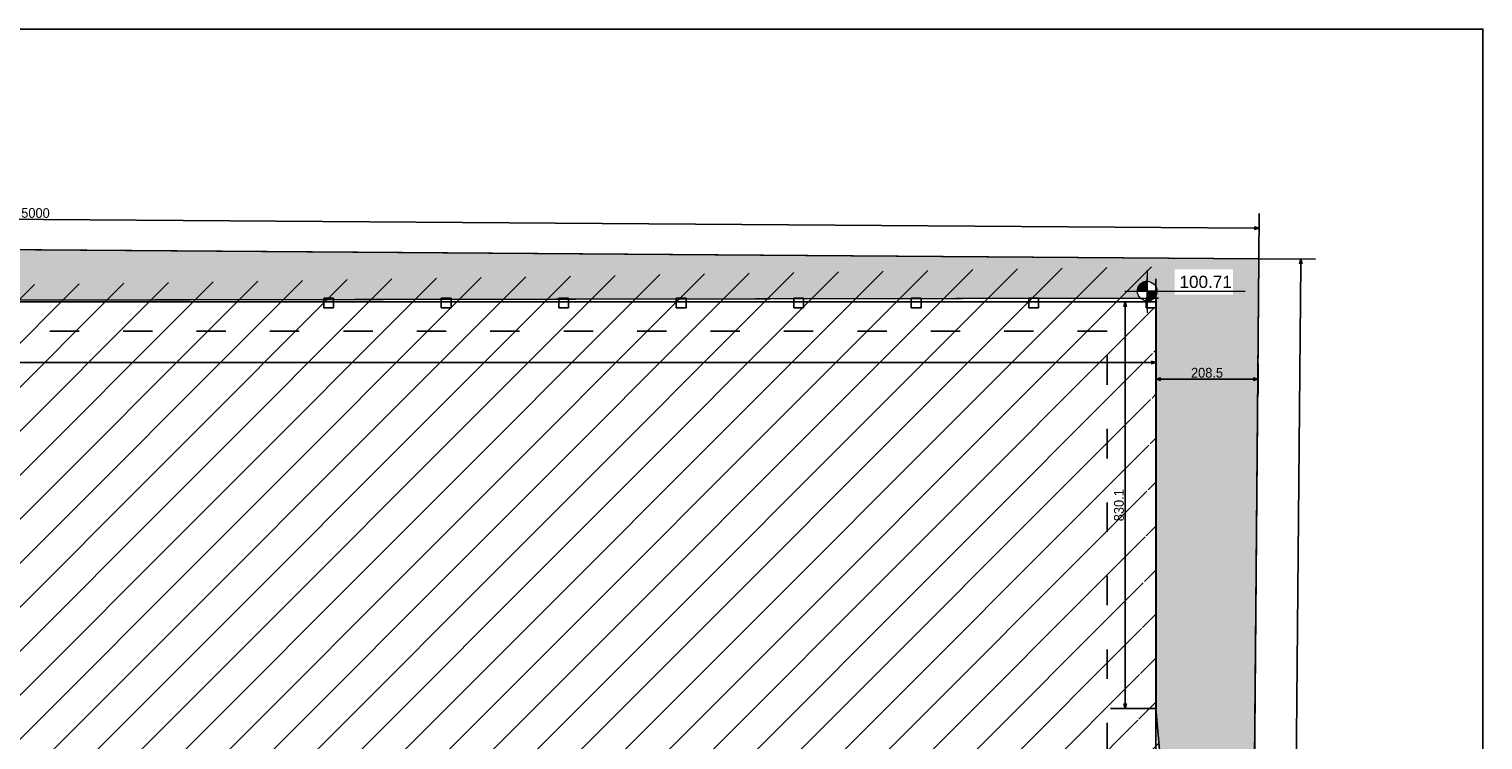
# Model space of a CAD drawing. Header units: millimetres. Extents: x -24 to 384, y -54 to 92.
# Tile 35 of 75: x 160 to 189, y 27 to 42. Entities that reach past the tile are written whole.
import ezdxf

# ---------------------------------------------------------------- set-up
doc = ezdxf.new("R2010")
doc.units = ezdxf.units.MM
doc.linetypes.add('ACAD_ISO03W100', pattern=[30, 12, -18])
doc.layers.add('A-PISOS-NIVEL', color=1, linetype='Continuous')
doc.layers.add('ARQ - COTA_NÍVEL', color=2, linetype='Continuous', lineweight=5)
doc.styles.add('Arial_2', font='arial.ttf', dxfattribs={"height": 0.1499999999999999})
doc.styles.add('GULIM', font='Gulim.ttf')
doc.dimstyles.new('GULIM-100', dxfattribs={"dimtxt": 0.2, "dimasz": 0.1, "dimexe": 0.3, "dimexo": 0, "dimgap": 0.025, "dimtad": 1, "dimdec": 1, "dimlfac": 100, "dimzin": 12, "dimdsep": 46, "dimtxsty": 'GULIM', "dimblk": 'OPEN30', "dimcen": 0, "dimclrd": 152, "dimclre": 152, "dimclrt": 152, "dimaunit": 1, "dimadec": 0, "dimazin": 0, "dimtfac": 1.875, "dimtdec": 1, "dimtmove": 2, "dimatfit": 3, "dimldrblk": 'OPEN30', "dimfxl": 0, "dimtolj": 1, "dimtzin": 12, "dimlwd": -1, "dimarcsym": 0})

# ---------------------------------------------------------------- blocks, each defined once
blk = doc.blocks.new('Elevações de ponto - Cota de Nível 1-825078-NÍVEL 1')
at = {"layer": 'ARQ - COTA_NÍVEL'}
h = blk.add_hatch(color=256, dxfattribs=at)
edge = h.paths.add_edge_path(flags=0)
edge.add_line((4.700362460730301e-18, 0.002277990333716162), (2.112909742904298e-18, 0.0006779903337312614))
edge.add_line((2.114974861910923e-18, 0.0006779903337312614), (-0.001599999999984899, 0.0006779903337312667))
edge.add_arc((2.80795675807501e-18, 0.0006779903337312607), 0.001599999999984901, 90.00000000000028, 180.0000000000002, ccw=False)
h = blk.add_hatch(color=256, dxfattribs=at)
edge = h.paths.add_edge_path(flags=0)
edge.add_arc((7.931155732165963e-19, 0.0006779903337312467), 0.0015999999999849, 270.00000000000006, 359.9999999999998, ccw=False)
edge.add_line((4.494321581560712e-18, -0.0009220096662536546), (1.586231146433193e-18, 0.0006779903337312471))
edge.add_line((1.586231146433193e-18, 0.0006779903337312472), (0.001599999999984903, 0.0006779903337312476))
for p, q in [((1.586231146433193e-18, 0.004105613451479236), (1.586231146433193e-18, -0.002842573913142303)), ((1.586231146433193e-18, -0.002180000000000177), (1.586231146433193e-18, 0.003077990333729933)), ((-0.003664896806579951, 0.0006779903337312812), (0.01600396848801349, 0.0006779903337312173)), ((-0.001599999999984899, 0.0006779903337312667), (2.114974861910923e-18, 0.0006779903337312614)), ((2.112909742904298e-18, 0.0006779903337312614), (4.700362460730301e-18, 0.002277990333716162)), ((0.001599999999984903, 0.0006779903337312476), (1.586231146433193e-18, 0.0006779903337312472)), ((1.586231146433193e-18, 0.0006779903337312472), (4.494321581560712e-18, -0.0009220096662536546))]:
    blk.add_line(p, q, dxfattribs=at)
blk.add_circle((1.586231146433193e-18, 0.0006779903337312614), 0.0015999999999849, dxfattribs=at)
for centre, radius, start, end in [((2.80795675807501e-18, 0.0006779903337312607), 0.001599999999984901, 89.9999999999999, 179.9999999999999), ((7.931155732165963e-19, 0.0006779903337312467), 0.0015999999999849, 269.9999999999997, 359.9999999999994)]:
    blk.add_arc(centre, radius, start, end, dxfattribs=at)
blk = doc.blocks.new('_Open30')
at = {"color": 0, "linetype": 'ByBlock', "lineweight": -2}
for p, q in [((-1, 0.26794919), (0, 0)), ((0, 0), (-1, -0.26794919)), ((0, 0), (-1, 0))]:
    blk.add_line(p, q, dxfattribs=at)
blk = doc.blocks.new('*D21')
at = {"color": 152, "lineweight": -2, "transparency": 16777216}
for p, q in [((134.8263663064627, 37.67677225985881), (134.8331054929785, 38.59909651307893)), ((184.8250867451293, 37.31144444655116), (184.8318259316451, 38.23376869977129))]:
    blk.add_line(p, q, dxfattribs=at)
at = {"color": 152, "transparency": 16777216}
blk.add_line((184.7296366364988, 37.93450736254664), (134.9309108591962, 38.29837386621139), dxfattribs=at)
at = {"layer": 'Defpoints', "color": 0, "transparency": 16777216}
for p in [(134.8309135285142, 38.29910452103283), (134.8263663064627, 37.67677225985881), (184.8250867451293, 37.31144444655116)]:
    blk.add_point(p, dxfattribs=at)
at = {"color": 152, "transparency": 16777216, "xscale": 0.1, "yscale": 0.1, "zscale": 0.1}
for p, rotation in [((134.8309135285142, 38.29910452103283), 179.5813618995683), ((184.8296339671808, 37.93377670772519), 359.5813618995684)]:
    blk.add_blockref('_Open30', p, dxfattribs=dict(at, rotation=rotation))
at = {"color": 152, "transparency": 16777216, "insert": (159.8312055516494, 38.24396717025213), "char_height": 0.2, "attachment_point": 5, "rotation": 359.5813618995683, "style": 'GULIM'}
blk.add_mtext('\\A1;5000', dxfattribs=at)
blk = doc.blocks.new('*D22')
at = {"color": 152, "lineweight": -2, "transparency": 16777216}
for p, q in [((184.8250867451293, 37.31144444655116), (185.9786680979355, 37.30136428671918)), ((184.5629524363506, 7.31258970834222), (185.7165337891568, 7.302509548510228))]:
    blk.add_line(p, q, dxfattribs=at)
at = {"color": 152, "transparency": 16777216}
blk.add_line((185.6778057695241, 37.20398944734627), (185.417419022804, 7.40512707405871), dxfattribs=at)
at = {"layer": 'Defpoints', "color": 0, "transparency": 16777216}
for p in [(184.8250867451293, 37.31144444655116), (184.5629524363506, 7.31258970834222), (185.4165452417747, 7.305130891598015)]:
    blk.add_point(p, dxfattribs=at)
at = {"color": 152, "transparency": 16777216, "xscale": 0.1, "yscale": 0.1, "zscale": 0.1}
for p, rotation in [((185.6786795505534, 37.30398562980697), 89.4993539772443), ((185.4165452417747, 7.305130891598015), 269.4993539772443)]:
    blk.add_blockref('_Open30', p, dxfattribs=dict(at, rotation=rotation))
at = {"color": 152, "transparency": 16777216, "insert": (185.4200873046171, 22.30567259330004), "char_height": 0.2, "attachment_point": 5, "rotation": 89.4993539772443, "style": 'GULIM'}
blk.add_mtext('\\A1;3000', dxfattribs=at)
blk = doc.blocks.new('*D517')
at = {"color": 152, "lineweight": -2, "transparency": 16777216}
for p, q in [((182.7209114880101, 36.90005393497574), (182.7209114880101, 34.89064966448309)), ((134.8156868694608, 36.45460961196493), (134.8156868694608, 34.89064966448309))]:
    blk.add_line(p, q, dxfattribs=at)
at = {"color": 152, "transparency": 16777216}
blk.add_line((182.6209114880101, 35.19064966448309), (134.9156868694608, 35.19064966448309), dxfattribs=at)
at = {"layer": 'Defpoints', "color": 0, "transparency": 16777216}
for p in [(182.7209114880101, 36.90005393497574), (134.8156868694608, 36.45460961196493), (134.8156868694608, 35.19064966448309)]:
    blk.add_point(p, dxfattribs=at)
at = {"color": 152, "transparency": 16777216, "xscale": 0.1, "yscale": 0.1, "zscale": 0.1, "rotation": 180}
blk.add_blockref('_Open30', (134.8156868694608, 35.19064966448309), dxfattribs=at)
at = {"color": 152, "transparency": 16777216, "xscale": 0.1, "yscale": 0.1, "zscale": 0.1}
blk.add_blockref('_Open30', (182.7209114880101, 35.19064966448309), dxfattribs=at)
at = {"color": 152, "transparency": 16777216, "insert": (158.7682991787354, 35.31844593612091), "char_height": 0.2, "attachment_point": 5, "style": 'GULIM'}
blk.add_mtext('\\A1;4790.5', dxfattribs=at)
blk = doc.blocks.new('*D518')
at = {"color": 152, "lineweight": -2, "transparency": 16777216}
for p, q in [((182.7209114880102, 36.4291237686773), (181.7927177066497, 36.4291237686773)), ((182.7209114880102, 28.12813698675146), (181.7927177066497, 28.12813698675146))]:
    blk.add_line(p, q, dxfattribs=at)
at = {"color": 152, "transparency": 16777216}
blk.add_line((182.0927177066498, 36.3291237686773), (182.0927177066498, 28.22813698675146), dxfattribs=at)
at = {"layer": 'Defpoints', "color": 0, "transparency": 16777216}
for p in [(182.7209114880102, 36.4291237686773), (182.0927177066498, 28.12813698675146), (182.7209114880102, 28.12813698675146)]:
    blk.add_point(p, dxfattribs=at)
at = {"color": 152, "transparency": 16777216, "xscale": 0.1, "yscale": 0.1, "zscale": 0.1}
for p, rotation in [((182.0927177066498, 36.4291237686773), 90), ((182.0927177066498, 28.12813698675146), 270)]:
    blk.add_blockref('_Open30', p, dxfattribs=dict(at, rotation=rotation))
at = {"color": 152, "transparency": 16777216, "insert": (181.9649214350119, 32.27863037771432), "char_height": 0.2, "attachment_point": 5, "rotation": 90, "style": 'GULIM'}
blk.add_mtext('\\A1;830.1', dxfattribs=at)
blk = doc.blocks.new('*D521')
at = {"color": 152, "lineweight": -2, "transparency": 16777216}
for p, q in [((182.7209114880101, 35.19064966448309), (182.7209114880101, 34.55427745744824)), ((184.8063956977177, 35.17242640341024), (184.8063956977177, 34.55427745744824))]:
    blk.add_line(p, q, dxfattribs=at)
at = {"color": 152, "transparency": 16777216}
blk.add_line((182.8209114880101, 34.85427745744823), (184.7063956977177, 34.85427745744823), dxfattribs=at)
at = {"layer": 'Defpoints', "color": 0, "transparency": 16777216}
for p in [(182.7209114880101, 35.19064966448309), (184.8063956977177, 35.17242640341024), (184.8063956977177, 34.85427745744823)]:
    blk.add_point(p, dxfattribs=at)
at = {"color": 152, "transparency": 16777216, "xscale": 0.1, "yscale": 0.1, "zscale": 0.1, "rotation": 180}
blk.add_blockref('_Open30', (182.7209114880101, 34.85427745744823), dxfattribs=at)
at = {"color": 152, "transparency": 16777216, "xscale": 0.1, "yscale": 0.1, "zscale": 0.1}
blk.add_blockref('_Open30', (184.8063956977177, 34.85427745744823), dxfattribs=at)
at = {"color": 152, "transparency": 16777216, "insert": (183.7636535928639, 34.98180741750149), "char_height": 0.2, "attachment_point": 5, "style": 'GULIM'}
blk.add_mtext('\\A1;208.5', dxfattribs=at)
blk = doc.blocks.new('A')
for p, q in [((182.7209114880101, 36.50836361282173), (182.5209114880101, 36.50836361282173)), ((182.5209114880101, 36.50836361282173), (182.5209114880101, 36.30836361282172)), ((182.5209114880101, 36.30836361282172), (182.7209114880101, 36.30836361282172)), ((182.7209114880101, 36.30836361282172), (182.7209114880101, 36.50836361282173))]:
    blk.add_line(p, q)

msp = doc.modelspace()

# ---------------------------------------------------------------- hatches: boundary and pattern name
h = msp.add_hatch(color=11)
h.dxf.hatch_style = 1
edge = h.paths.add_edge_path()
edge.add_arc((182.5408737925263, 36.64978496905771), 0.19999999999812, 180.0000000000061, 225.2020068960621, ccw=False)
edge.add_arc((182.5408737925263, 36.64978496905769), 0.1999999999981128, 0, 180, ccw=False)
edge.add_arc((182.5408737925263, 36.64978496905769), 0.1999999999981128, -44.99999999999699, 0, ccw=False)
edge.add_line((182.6822951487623, 36.50836361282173), (182.7209114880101, 36.50836361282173))
edge.add_line((182.7209114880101, 36.50836361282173), (182.7209114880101, 36.42912376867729))
edge.add_line((182.7209114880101, 36.42912376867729), (182.7209114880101, 28.12813698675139))
edge.add_line((182.7209114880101, 28.12813698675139), (184.5629524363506, 7.312589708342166))
edge.add_line((184.5629524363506, 7.312589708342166), (184.8250867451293, 37.31144444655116))
edge.add_line((184.8250867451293, 37.31144444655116), (134.8263663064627, 37.67677225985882))
edge.add_line((134.8263663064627, 37.67677225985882), (134.8031236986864, 35.01687108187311))
edge.add_line((134.8031236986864, 35.01687108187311), (137.7323055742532, 34.99546830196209))
edge.add_line((137.7323055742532, 34.99546830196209), (137.7323055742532, 36.42912376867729))
edge.add_line((137.7323055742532, 36.42912376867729), (182.3999519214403, 36.50786588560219))
edge = h.paths.add_edge_path(flags=0)
edge.add_arc((135.4812147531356, 37.18156186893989), 0.1999999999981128, 0, 360)
edge = h.paths.add_edge_path(flags=16)
edge.add_arc((135.4812147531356, 37.18156186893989), 0.1999999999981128, -90, 0, ccw=False)
edge.add_line((135.4812147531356, 36.98156186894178), (135.4812147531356, 37.18156186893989))
edge.add_line((135.4812147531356, 37.18156186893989), (135.2812147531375, 37.18156186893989))
edge.add_arc((135.4812147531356, 37.18156186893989), 0.1999999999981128, 90, 180, ccw=False)
edge.add_line((135.4812147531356, 37.38156186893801), (135.4812147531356, 37.18156186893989))
edge.add_line((135.4812147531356, 37.18156186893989), (135.6812147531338, 37.18156186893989))
h.paths.add_polyline_path([(136.0414639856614, 37.10913180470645), (137.2346768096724, 37.10913180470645), (137.2346768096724, 37.62430915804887), (136.0414639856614, 37.62430915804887)], flags=16)
h.paths.add_polyline_path([(183.1011230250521, 36.57735490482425), (184.294335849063, 36.57735490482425), (184.294335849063, 37.09253225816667), (183.1011230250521, 37.09253225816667)], flags=16)
h = msp.add_hatch()
h.set_pattern_fill('ANSI31', color=1, scale=0.2)
h.set_pattern_definition([(45, (0, 0), (-0.4490128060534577, 0.4490128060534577), [])])
h.paths.add_polyline_path([(137.7323055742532, 34.99116750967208), (134.8031236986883, 35.01687108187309), (134.7336528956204, 27.06658113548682), (138.3209114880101, 27.05672803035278)])
h.paths.add_polyline_path([(182.7209114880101, 37.14810189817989), (137.7323055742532, 36.42912376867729), (138.3209114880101, 27.05672803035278), (146.1459114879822, 27.03523514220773), (172.9209114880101, 27.03523514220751), (172.9209114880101, 12.23523514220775), (181.7209114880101, 12.23523514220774)])
h.paths.add_polyline_path([(172.9209114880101, 27.03523514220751), (146.1459114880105, 27.03523514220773), (146.1459114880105, 24.6294579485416), (157.0956531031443, 18.3076173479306), (158.5956542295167, 20.9056943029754), (169.5956562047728, 14.55483880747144), (168.0956556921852, 11.95676289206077), (170.7355532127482, 10.43261734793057), (168.6220999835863, 6.772008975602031), (184.5570120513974, 6.632767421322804), (184.5629524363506, 7.312589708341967), (182.7209114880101, 28.12813698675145), (182.7209114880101, 36.42912376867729), (181.7209114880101, 12.23523514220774), (172.9209114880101, 12.23523514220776)])
edge = h.paths.add_edge_path(flags=16)
edge.add_arc((161.1907964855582, 20.33660762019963), 0.1999999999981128, -90, 0, ccw=False)
edge.add_arc((161.1907964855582, 20.33660762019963), 0.1999999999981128, 180, 270, ccw=False)
edge.add_arc((161.1907964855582, 20.33660762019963), 0.1999999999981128, 0, 180, ccw=False)
edge = h.paths.add_edge_path(flags=0)
edge.add_arc((161.1907964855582, 20.33660762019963), 0.1999999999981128, 90, 179.999999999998, ccw=False)
edge.add_line((161.1907964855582, 20.53660762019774), (161.1907964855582, 20.33660762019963))
edge.add_line((161.1907964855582, 20.33660762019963), (160.9907964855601, 20.33660762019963))
h.paths.add_polyline_path([(161.7745791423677, 20.26417755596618), (162.7735559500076, 20.26417755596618), (162.7735559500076, 20.77935490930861), (161.7745791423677, 20.77935490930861)], flags=16)

# ---------------------------------------------------------------- linework, layer by layer
at = {"color": 2}
msp.add_line((134.8263663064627, 37.67677225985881), (184.8250867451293, 37.31144444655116), dxfattribs=at)
at = {"color": 2, "linetype": 'Continuous'}
msp.add_line((184.5367537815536, 4.314395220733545), (184.8250867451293, 37.31144444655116), dxfattribs=at)
for p, q in [((182.7209114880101, 36.50836361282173), (134.8154192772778, 36.42398616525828)), ((182.6822951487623, 36.50836361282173), (182.772913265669, 36.50836361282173)), ((182.7276042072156, 36.50836361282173), (182.7276042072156, 28.12813698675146))]:
    msp.add_line(p, q)
msp.add_lwpolyline([(129.9999995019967, -1.314703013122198e-07), (189.3999995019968, -1.314703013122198e-07), (189.3999995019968, 41.9999998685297), (129.9999995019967, 41.9999998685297)], close=True)
msp.add_lwpolyline([(137.7323055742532, 34.99546830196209), (134.8031236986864, 35.01687108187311), (134.8263663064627, 37.67677225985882), (184.8250867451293, 37.31144444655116), (184.5629524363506, 7.312589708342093), (182.7209114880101, 28.12813698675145), (182.7209114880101, 36.50836361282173), (137.7323055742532, 36.42912376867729), (137.7323055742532, 34.99546830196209), (134.8031236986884, 35.01687108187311)])
at = {"color": 2, "linetype": 'ACAD_ISO03W100', "ltscale": 0.05}
msp.add_lwpolyline([(138.3209114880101, 27.0352351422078), (172.9209114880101, 27.03523514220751), (172.9209114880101, 12.23523514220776), (181.7209114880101, 12.23523514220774), (181.7209114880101, 35.83523514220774), (138.3209114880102, 35.83523514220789)], close=True, dxfattribs=at)
at = {"layer": 'A-PISOS-NIVEL', "color": 252}
for p, q in [((182.7209114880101, 36.42912376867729), (137.7323055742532, 36.42912376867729)), ((182.7209114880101, 11.63539051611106), (182.7209114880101, 36.42912376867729))]:
    msp.add_line(p, q, dxfattribs=at)

# ---------------------------------------------------------------- block references
for p in [(-16.80000000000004, 0), (-14.40000000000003, 0), (-12.00000000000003, 0), (-9.600000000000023, 0), (-7.200000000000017, 0), (-4.800000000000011, 0), (-2.400000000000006, 0), (0, 0)]:
    msp.add_blockref('A', p)
at = {"layer": 'ARQ - COTA_NÍVEL', "xscale": 124.9999999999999, "yscale": 124.9999999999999, "zscale": 124.9999999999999}
msp.add_blockref('Elevações de ponto - Cota de Nível 1-825078-NÍVEL 1', (182.5408737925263, 36.56503617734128), dxfattribs=at)

# ---------------------------------------------------------------- texts
at = {"layer": 'ARQ - COTA_NÍVEL', "insert": (183.2016516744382, 36.96386581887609), "char_height": 0.2499999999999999, "width": 0.8141330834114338, "attachment_point": 1, "line_spacing_factor": 0.9417779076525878, "style": 'Arial_2'}
msp.add_mtext('100.71', dxfattribs=at)

# ---------------------------------------------------------------- dimensions: what is measured, and where the dimension line sits
for p2, distance, picture, middle in [((134.8263663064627, 37.67677225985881), -0.6223488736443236, '*D21', (159.8312055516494, 38.24396717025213)), ((184.5629524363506, 7.31258970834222), 0.8536253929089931, '*D22', (185.4200873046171, 22.30567259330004))]:
    dim = msp.add_aligned_dim(p1=(184.8250867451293, 37.31144444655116), p2=p2, distance=distance, dimstyle='GULIM-100')
    dim.commit()
    dim.dimension.update_dxf_attribs({"geometry": picture, "text_midpoint": middle})
for base, p1, p2, picture, middle in [((134.8156868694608, 35.19064966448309), (182.7209114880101, 36.90005393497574), (134.8156868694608, 36.45460961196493), '*D517', (158.7682991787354, 35.31844593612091)), ((184.8063956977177, 34.85427745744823), (182.7209114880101, 35.19064966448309), (184.8063956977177, 35.17242640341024), '*D521', (183.7636535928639, 34.98180741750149))]:
    dim = msp.add_linear_dim(base=base, p1=p1, p2=p2, dimstyle='GULIM-100')
    dim.commit()
    dim.dimension.update_dxf_attribs({"geometry": picture, "text_midpoint": middle})
dim = msp.add_linear_dim(base=(182.0927177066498, 28.12813698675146), p1=(182.7209114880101, 36.42912376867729), p2=(182.7209114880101, 28.12813698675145), angle=90, dimstyle='GULIM-100')
dim.commit()
dim.dimension.update_dxf_attribs({"geometry": '*D518', "text_midpoint": (181.9649214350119, 32.27863037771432)})

doc.saveas('drawing.dxf')
